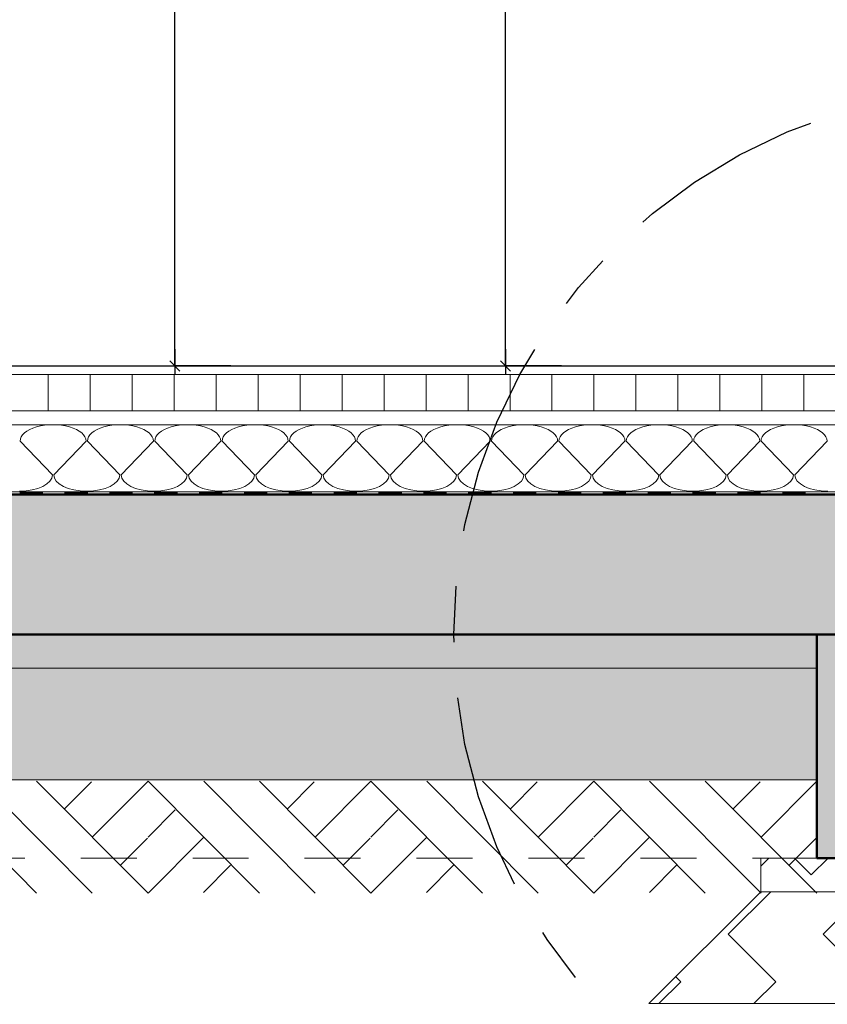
# Model space of a CAD drawing. Header units: metres. Extents: x 1314 to 1415, y -87 to -52.
# Tile 140 of 256: x 1356.55 to 1357.99, y -82.43 to -80.67. Entities that reach past the tile are written whole.
import ezdxf

# ---------------------------------------------------------------- set-up
doc = ezdxf.new("R2010")
doc.units = ezdxf.units.M
doc.header["$PDMODE"] = 65
for name, pattern in [('AUSGEZOGEN', [0]), ('STRICHPUNKT2_S5', [0.5, 0.35, -0.05, 0.05, -0.05]), ('VERDECKT2_S2', [0.15, 0.1, -0.05])]:
    doc.linetypes.add(name, pattern=pattern)
for name, color, linetype, lineweight in [('XR$2$Ansicht', 1, 'AUSGEZOGEN', 50), ('XR$2$Design', 4, 'AUSGEZOGEN', 13), ('XR$2$Wand', 1, 'AUSGEZOGEN', 50), ('XR$3$DETAIL', 7, 'AUSGEZOGEN', 25), ('XR$3$Maßlinie 1_50', 7, 'AUSGEZOGEN', 25), ('XR$4$Design', 4, 'AUSGEZOGEN', 13), ('XR$4$Muster', 4, 'AUSGEZOGEN', 13), ('XR$4$Schraffur', 4, 'AUSGEZOGEN', 13), ('XR$4$Wand', 1, 'AUSGEZOGEN', 50)]:
    doc.layers.add(name, color=color, linetype=linetype, lineweight=lineweight)
doc.styles.add('ARIAL', font='arial.ttf')
doc.dimstyles.new('DIMSTYLE_16', dxfattribs={"dimtxt": 0.15, "dimasz": 0.03, "dimexe": 0, "dimexo": 0, "dimgap": 0.075, "dimtad": 2, "dimrnd": 0.005, "dimzin": 4, "dimdsep": 46, "dimtxsty": 'ARIAL', "dimblk1": 'ALL_ML_STRICH', "dimblk2": 'ALL_ML_STRICH', "dimsah": 1, "dimcen": 0, "dimclrd": 3, "dimclre": 3, "dimclrt": 3, "dimadec": 0, "dimazin": 0, "dimtfac": 1, "dimtdec": 0, "dimtix": 1, "dimtmove": 2, "dimatfit": 3, "dimfxl": 0, "dimtzin": 0, "dimlwd": 0, "dimlwe": 25, "dimarcsym": 0})
doc.dimstyles.new('DIMSTYLE_18', dxfattribs={"dimtxt": 0.175, "dimasz": 0.15, "dimexe": 0, "dimexo": 0, "dimgap": 0.0875, "dimtad": 2, "dimdec": 3, "dimrnd": 0.005, "dimzin": 4, "dimdsep": 46, "dimtxsty": 'ARIAL', "dimblk1": 'ALL_ML_KREIS', "dimblk2": 'ALL_ML_KREIS', "dimsah": 1, "dimcen": 0, "dimclrd": 3, "dimclre": 3, "dimclrt": 3, "dimadec": 0, "dimazin": 0, "dimtfac": 1, "dimtdec": 0, "dimtix": 1, "dimtmove": 2, "dimatfit": 3, "dimfxl": 0, "dimtzin": 0, "dimlwd": 0, "dimlwe": 25, "dimarcsym": 0})
doc.dimstyles.new('DIMSTYLE_20', dxfattribs={"dimtxt": 0.15, "dimasz": 0.03, "dimexe": 0, "dimexo": 0, "dimgap": 0.075, "dimtad": 2, "dimrnd": 0.005, "dimzin": 4, "dimdsep": 46, "dimtxsty": 'ARIAL', "dimblk1": 'ALL_ML_STRICH', "dimblk2": 'ALL_ML_STRICH', "dimsah": 1, "dimcen": 0, "dimclrd": 3, "dimclre": 3, "dimclrt": 3, "dimadec": 0, "dimazin": 0, "dimtfac": 1, "dimtdec": 0, "dimtix": 1, "dimtmove": 2, "dimatfit": 3, "dimfxl": 0, "dimtzin": 0, "dimlwd": 0, "dimlwe": 25, "dimarcsym": 0})
doc.dimstyles.new('DIMSTYLE_7', dxfattribs={"dimtxt": 0.125, "dimasz": 0.15, "dimexe": 0, "dimexo": 0, "dimgap": 0.0625, "dimtad": 2, "dimdec": 3, "dimrnd": 0.005, "dimzin": 4, "dimdsep": 46, "dimtxsty": 'ARIAL', "dimblk1": 'ALL_ML_KREIS', "dimblk2": 'ALL_ML_KREIS', "dimsah": 1, "dimcen": 0, "dimclrd": 3, "dimclre": 3, "dimclrt": 3, "dimadec": 0, "dimazin": 0, "dimtfac": 1, "dimtdec": 0, "dimtix": 1, "dimtmove": 2, "dimatfit": 3, "dimfxl": 0, "dimtzin": 0, "dimlwd": 0, "dimlwe": 25, "dimarcsym": 0})
pattern_1 = [(315, (0.33941, -9e-17), (0.169705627, -4e-17), [0.12, -0.12]), (45, (0.33941, -9e-17), (4e-17, 0.169705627), [0.12, -0.12])]
pattern_2 = [(45, (-1e-17, 0.21213), (-8e-18, 0.106066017), [0.075, -0.075]), (135, (-1e-17, 0.21213), (-0.106066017, 8e-18), [0.075, -0.075])]

# ---------------------------------------------------------------- blocks, each defined once
blk = doc.blocks.new('MUSTERELEMENT_29')
at = {"layer": 'XR$2$Design', "color": 4, "linetype": 'AUSGEZOGEN', "lineweight": 13, "transparency": 33554687}
for p, q in [((1356.4697, -81.5158), (1356.5498, -81.5158)), ((1356.5498, -81.5158), (1356.63, -81.5158)), ((1356.5498, -81.5158), (1356.5498, -81.5208)), ((1356.5498, -81.5158), (1356.5498, -81.5208)), ((1356.5498, -81.5168), (1356.5899, -81.5168)), ((1356.5498, -81.5178), (1356.5899, -81.5178)), ((1356.5498, -81.5188), (1356.5899, -81.5188)), ((1356.5899, -81.5158), (1356.5899, -81.5208)), ((1356.63, -81.5158), (1356.7101, -81.5158)), ((1356.63, -81.5158), (1356.63, -81.5208)), ((1356.63, -81.5158), (1356.63, -81.5208)), ((1356.63, -81.5168), (1356.67, -81.5168)), ((1356.63, -81.5178), (1356.67, -81.5178)), ((1356.63, -81.5188), (1356.67, -81.5188)), ((1356.67, -81.5158), (1356.67, -81.5208)), ((1356.7101, -81.5158), (1356.7902, -81.5158)), ((1356.7101, -81.5158), (1356.7101, -81.5208)), ((1356.7101, -81.5158), (1356.7101, -81.5208)), ((1356.7101, -81.5168), (1356.7502, -81.5168)), ((1356.7101, -81.5178), (1356.7502, -81.5178)), ((1356.7101, -81.5188), (1356.7502, -81.5188)), ((1356.7502, -81.5158), (1356.7502, -81.5208)), ((1356.7902, -81.5158), (1356.8704, -81.5158)), ((1356.7902, -81.5158), (1356.7902, -81.5208)), ((1356.7902, -81.5158), (1356.7902, -81.5208)), ((1356.7902, -81.5168), (1356.8303, -81.5168)), ((1356.7902, -81.5178), (1356.8303, -81.5178)), ((1356.7902, -81.5188), (1356.8303, -81.5188)), ((1356.8303, -81.5158), (1356.8303, -81.5208)), ((1356.8704, -81.5158), (1356.9505, -81.5158)), ((1356.8704, -81.5158), (1356.8704, -81.5208)), ((1356.8704, -81.5158), (1356.8704, -81.5208)), ((1356.8704, -81.5168), (1356.9104, -81.5168)), ((1356.8704, -81.5178), (1356.9104, -81.5178)), ((1356.8704, -81.5188), (1356.9104, -81.5188)), ((1356.9104, -81.5158), (1356.9104, -81.5208)), ((1356.9505, -81.5158), (1357.0306, -81.5158)), ((1356.9505, -81.5158), (1356.9505, -81.5208)), ((1356.9505, -81.5158), (1356.9505, -81.5208)), ((1356.9505, -81.5168), (1356.9906, -81.5168)), ((1356.9505, -81.5178), (1356.9906, -81.5178)), ((1356.9505, -81.5188), (1356.9906, -81.5188)), ((1356.9906, -81.5158), (1356.9906, -81.5208)), ((1357.0306, -81.5158), (1357.1108, -81.5158)), ((1357.0306, -81.5158), (1357.0306, -81.5208)), ((1357.0306, -81.5158), (1357.0306, -81.5208)), ((1357.0306, -81.5168), (1357.0707, -81.5168)), ((1357.0306, -81.5178), (1357.0707, -81.5178)), ((1357.0306, -81.5188), (1357.0707, -81.5188)), ((1357.0707, -81.5158), (1357.0707, -81.5208)), ((1357.1108, -81.5158), (1357.1909, -81.5158)), ((1357.1108, -81.5158), (1357.1108, -81.5208)), ((1357.1108, -81.5158), (1357.1108, -81.5208)), ((1357.1108, -81.5168), (1357.1509, -81.5168)), ((1357.1108, -81.5178), (1357.1509, -81.5178)), ((1357.1108, -81.5188), (1357.1509, -81.5188)), ((1357.1509, -81.5158), (1357.1509, -81.5208)), ((1357.1909, -81.5158), (1357.2711, -81.5158)), ((1357.1909, -81.5158), (1357.1909, -81.5208)), ((1357.1909, -81.5158), (1357.1909, -81.5208)), ((1357.1909, -81.5168), (1357.231, -81.5168)), ((1357.1909, -81.5178), (1357.231, -81.5178)), ((1357.1909, -81.5188), (1357.231, -81.5188)), ((1357.231, -81.5158), (1357.231, -81.5208)), ((1357.2711, -81.5158), (1357.3512, -81.5158)), ((1357.2711, -81.5158), (1357.2711, -81.5208)), ((1357.2711, -81.5158), (1357.2711, -81.5208)), ((1357.2711, -81.5168), (1357.3111, -81.5168)), ((1357.2711, -81.5178), (1357.3111, -81.5178)), ((1357.2711, -81.5188), (1357.3111, -81.5188)), ((1357.3111, -81.5158), (1357.3111, -81.5208)), ((1357.3512, -81.5158), (1357.4313, -81.5158)), ((1357.3512, -81.5158), (1357.3512, -81.5208)), ((1357.3512, -81.5158), (1357.3512, -81.5208)), ((1357.3512, -81.5168), (1357.3913, -81.5168)), ((1357.3512, -81.5178), (1357.3913, -81.5178)), ((1357.3512, -81.5188), (1357.3913, -81.5188)), ((1357.3913, -81.5158), (1357.3913, -81.5208)), ((1357.4313, -81.5158), (1357.5115, -81.5158)), ((1357.4313, -81.5158), (1357.4313, -81.5208)), ((1357.4313, -81.5158), (1357.4313, -81.5208)), ((1357.4313, -81.5168), (1357.4714, -81.5168)), ((1357.4313, -81.5178), (1357.4714, -81.5178)), ((1357.4313, -81.5188), (1357.4714, -81.5188)), ((1357.4714, -81.5158), (1357.4714, -81.5208)), ((1357.5115, -81.5158), (1357.5916, -81.5158)), ((1357.5115, -81.5158), (1357.5115, -81.5208)), ((1357.5115, -81.5158), (1357.5115, -81.5208)), ((1357.5115, -81.5168), (1357.5516, -81.5168)), ((1357.5115, -81.5178), (1357.5516, -81.5178)), ((1357.5115, -81.5188), (1357.5516, -81.5188)), ((1357.5516, -81.5158), (1357.5516, -81.5208)), ((1357.5916, -81.5158), (1357.6718, -81.5158)), ((1357.5916, -81.5158), (1357.5916, -81.5208)), ((1357.5916, -81.5158), (1357.5916, -81.5208)), ((1357.5916, -81.5168), (1357.6317, -81.5168)), ((1357.5916, -81.5178), (1357.6317, -81.5178)), ((1357.5916, -81.5188), (1357.6317, -81.5188)), ((1357.6317, -81.5158), (1357.6317, -81.5208)), ((1357.6718, -81.5158), (1357.7519, -81.5158)), ((1357.6718, -81.5158), (1357.6718, -81.5208)), ((1357.6718, -81.5158), (1357.6718, -81.5208)), ((1357.6718, -81.5168), (1357.7118, -81.5168)), ((1357.6718, -81.5178), (1357.7118, -81.5178)), ((1357.6718, -81.5188), (1357.7118, -81.5188)), ((1357.7118, -81.5158), (1357.7118, -81.5208)), ((1357.7519, -81.5158), (1357.832, -81.5158)), ((1357.7519, -81.5158), (1357.7519, -81.5208)), ((1357.7519, -81.5158), (1357.7519, -81.5208)), ((1357.7519, -81.5168), (1357.792, -81.5168)), ((1357.7519, -81.5178), (1357.792, -81.5178)), ((1357.7519, -81.5188), (1357.792, -81.5188)), ((1357.792, -81.5158), (1357.792, -81.5208)), ((1357.832, -81.5158), (1357.9122, -81.5158)), ((1357.832, -81.5158), (1357.832, -81.5208)), ((1357.832, -81.5158), (1357.832, -81.5208)), ((1357.832, -81.5168), (1357.8721, -81.5168)), ((1357.832, -81.5178), (1357.8721, -81.5178)), ((1357.832, -81.5188), (1357.8721, -81.5188)), ((1357.8721, -81.5158), (1357.8721, -81.5208)), ((1357.9122, -81.5158), (1357.9923, -81.5158)), ((1357.9122, -81.5158), (1357.9122, -81.5208)), ((1357.9122, -81.5158), (1357.9122, -81.5208)), ((1357.9122, -81.5168), (1357.9523, -81.5168)), ((1357.9122, -81.5178), (1357.9523, -81.5178)), ((1357.9122, -81.5188), (1357.9523, -81.5188)), ((1357.9523, -81.5158), (1357.9523, -81.5208)), ((1356.4697, -81.5208), (1356.5498, -81.5208)), ((1356.5498, -81.5198), (1356.5899, -81.5198)), ((1356.5498, -81.5208), (1356.63, -81.5208)), ((1356.63, -81.5198), (1356.67, -81.5198)), ((1356.63, -81.5208), (1356.7101, -81.5208)), ((1356.7101, -81.5198), (1356.7502, -81.5198)), ((1356.7101, -81.5208), (1356.7902, -81.5208)), ((1356.7902, -81.5198), (1356.8303, -81.5198)), ((1356.7902, -81.5208), (1356.8704, -81.5208)), ((1356.8704, -81.5198), (1356.9104, -81.5198)), ((1356.8704, -81.5208), (1356.9505, -81.5208)), ((1356.9505, -81.5198), (1356.9906, -81.5198)), ((1356.9505, -81.5208), (1357.0306, -81.5208)), ((1357.0306, -81.5198), (1357.0707, -81.5198)), ((1357.0306, -81.5208), (1357.1108, -81.5208)), ((1357.1108, -81.5198), (1357.1509, -81.5198)), ((1357.1108, -81.5208), (1357.1909, -81.5208)), ((1357.1909, -81.5198), (1357.231, -81.5198)), ((1357.1909, -81.5208), (1357.2711, -81.5208)), ((1357.2711, -81.5198), (1357.3111, -81.5198)), ((1357.2711, -81.5208), (1357.3512, -81.5208)), ((1357.3512, -81.5198), (1357.3913, -81.5198)), ((1357.3512, -81.5208), (1357.4313, -81.5208)), ((1357.4313, -81.5198), (1357.4714, -81.5198)), ((1357.4313, -81.5208), (1357.5115, -81.5208)), ((1357.5115, -81.5198), (1357.5516, -81.5198)), ((1357.5115, -81.5208), (1357.5916, -81.5208)), ((1357.5916, -81.5198), (1357.6317, -81.5198)), ((1357.5916, -81.5208), (1357.6718, -81.5208)), ((1357.6718, -81.5198), (1357.7118, -81.5198)), ((1357.6718, -81.5208), (1357.7519, -81.5208)), ((1357.7519, -81.5198), (1357.792, -81.5198)), ((1357.7519, -81.5208), (1357.832, -81.5208)), ((1357.832, -81.5198), (1357.8721, -81.5198)), ((1357.832, -81.5208), (1357.9122, -81.5208)), ((1357.9122, -81.5198), (1357.9523, -81.5198)), ((1357.9122, -81.5208), (1357.9923, -81.5208))]:
    blk.add_line(p, q, dxfattribs=at)
blk = doc.blocks.new('ALL_ML_STRICH')
at = {"color": 0, "linetype": 'ByBlock', "lineweight": -2}
for p, q in [((-1, 0), (0.5, 0)), ((-0.3, -0.3), (0.3, 0.3)), ((0, -0.5), (0, 0.5))]:
    blk.add_line(p, q, dxfattribs=at)
blk = doc.blocks.new('*D108')
at = {"layer": 'DEFPOINTS', "color": 3, "linetype": 'AUSGEZOGEN', "lineweight": 25, "transparency": 33554687}
for p in [(1358.0842, -78.0511), (1356.8262, -81.2911), (1358.2332, -81.2911)]:
    blk.add_point(p, dxfattribs=at)
at = {"layer": 'XR$3$Maßlinie 1_50', "color": 3, "linetype": 'AUSGEZOGEN', "lineweight": -2, "transparency": 33554687}
for p, q in [((1356.9262, -78.0511), (1356.8262, -78.0511)), ((1356.8262, -81.2911), (1356.8262, -78.0511)), ((1356.9262, -81.2911), (1356.8262, -81.2911))]:
    blk.add_line(p, q, dxfattribs=at)
at = {"layer": 'XR$3$Maßlinie 1_50', "color": 3, "linetype": 'AUSGEZOGEN', "lineweight": 25, "transparency": 33554687, "xscale": 0.03000000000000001, "yscale": 0.03000000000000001, "zscale": 0.03000000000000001}
for p, rotation in [((1356.8262, -78.0511), 90), ((1356.8262, -81.2911), 270)]:
    blk.add_blockref('ALL_ML_STRICH', p, dxfattribs=dict(at, rotation=rotation))
at = {"layer": 'XR$3$Maßlinie 1_50', "color": 3, "linetype": 'AUSGEZOGEN', "lineweight": 25, "transparency": 33554687, "insert": (1356.6986, -79.6622), "char_height": 0.15, "width": 0.48, "attachment_point": 5, "rotation": 90, "style": 'ARIAL'}
blk.add_mtext('\\W0.80;\\A1;{\\A1;{3.24\\H0.099000;\\S^ ;}}', dxfattribs=at)
blk = doc.blocks.new('ALL_ML_KREIS')
at = {"color": 0, "linetype": 'ByBlock', "lineweight": -2}
for p, q in [((0, -0.5), (0, 0.5)), ((-1, 0), (0.5, 0))]:
    blk.add_line(p, q, dxfattribs=at)
blk.add_circle((0, 0), 0.15, dxfattribs=at)
blk = doc.blocks.new('*D110')
at = {"layer": 'DEFPOINTS', "color": 3, "linetype": 'AUSGEZOGEN', "lineweight": 25, "transparency": 33554687}
for p in [(1358.4732, -77.3937), (1338.3582, -77.8099), (1338.3582, -84.3412)]:
    blk.add_point(p, dxfattribs=at)
at = {"layer": 'XR$3$Maßlinie 1_50', "color": 3, "linetype": 'AUSGEZOGEN', "lineweight": -2, "transparency": 33554687}
for p, q in [((1338.3582, -84.0412), (1338.3582, -84.3412)), ((1358.4732, -84.0412), (1358.4732, -84.3412)), ((1338.3582, -84.3412), (1358.4732, -84.3412))]:
    blk.add_line(p, q, dxfattribs=at)
at = {"layer": 'XR$3$Maßlinie 1_50', "color": 3, "linetype": 'AUSGEZOGEN', "lineweight": 25, "transparency": 33554687, "xscale": 0.15, "yscale": 0.15, "zscale": 0.15, "rotation": 180}
blk.add_blockref('ALL_ML_KREIS', (1338.3582, -84.3412), dxfattribs=at)
at = {"layer": 'XR$3$Maßlinie 1_50', "color": 3, "linetype": 'AUSGEZOGEN', "lineweight": 25, "transparency": 33554687, "xscale": 0.15, "yscale": 0.15, "zscale": 0.15}
blk.add_blockref('ALL_ML_KREIS', (1358.4732, -84.3412), dxfattribs=at)
at = {"layer": 'XR$3$Maßlinie 1_50', "color": 3, "linetype": 'AUSGEZOGEN', "lineweight": 25, "transparency": 33554687, "insert": (1348.4387, -84.2007), "char_height": 0.175, "width": 1.05, "attachment_point": 5, "style": 'ARIAL'}
blk.add_mtext('\\A1;{\\fArial|i0|b1;\\A1;{20.11\\H0.115500;\\S5^ ;}}', dxfattribs=at)
blk = doc.blocks.new('*D131')
at = {"layer": 'DEFPOINTS', "color": 3, "linetype": 'AUSGEZOGEN', "lineweight": 25, "transparency": 33554687}
for p in [(1358.2332, -78.6988), (1338.5982, -78.8364), (1338.5982, -83.7271)]:
    blk.add_point(p, dxfattribs=at)
at = {"layer": 'XR$3$Maßlinie 1_50', "color": 3, "linetype": 'AUSGEZOGEN', "lineweight": -2, "transparency": 33554687}
for p, q in [((1338.5982, -83.4271), (1338.5982, -83.7271)), ((1358.2332, -83.4271), (1358.2332, -83.7271)), ((1338.5982, -83.7271), (1358.2332, -83.7271))]:
    blk.add_line(p, q, dxfattribs=at)
at = {"layer": 'XR$3$Maßlinie 1_50', "color": 3, "linetype": 'AUSGEZOGEN', "lineweight": 25, "transparency": 33554687, "xscale": 0.15, "yscale": 0.15, "zscale": 0.15, "rotation": 180}
blk.add_blockref('ALL_ML_KREIS', (1338.5982, -83.7271), dxfattribs=at)
at = {"layer": 'XR$3$Maßlinie 1_50', "color": 3, "linetype": 'AUSGEZOGEN', "lineweight": 25, "transparency": 33554687, "xscale": 0.15, "yscale": 0.15, "zscale": 0.15}
blk.add_blockref('ALL_ML_KREIS', (1358.2332, -83.7271), dxfattribs=at)
at = {"layer": 'XR$3$Maßlinie 1_50', "color": 3, "linetype": 'AUSGEZOGEN', "lineweight": 25, "transparency": 33554687, "insert": (1348.4326, -83.6124), "char_height": 0.125, "width": 0.75, "attachment_point": 5, "style": 'ARIAL'}
blk.add_mtext('\\A1;{\\A1;{19.63\\H0.082500;\\S5^ ;}}', dxfattribs=at)
blk = doc.blocks.new('*D134')
at = {"layer": 'DEFPOINTS', "color": 3, "linetype": 'AUSGEZOGEN', "lineweight": 25, "transparency": 33554687}
for p in [(1358.2332, -79.5411), (1357.4169, -81.2911), (1358.2332, -81.2911)]:
    blk.add_point(p, dxfattribs=at)
at = {"layer": 'XR$3$Maßlinie 1_50', "color": 3, "linetype": 'AUSGEZOGEN', "lineweight": -2, "transparency": 33554687}
for p, q in [((1357.5169, -79.5411), (1357.4169, -79.5411)), ((1357.4169, -81.2911), (1357.4169, -79.5411)), ((1357.5169, -81.2911), (1357.4169, -81.2911))]:
    blk.add_line(p, q, dxfattribs=at)
at = {"layer": 'XR$3$Maßlinie 1_50', "color": 3, "linetype": 'AUSGEZOGEN', "lineweight": 25, "transparency": 33554687, "xscale": 0.03000000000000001, "yscale": 0.03000000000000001, "zscale": 0.03000000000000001}
for p, rotation in [((1357.4169, -79.5411), 90), ((1357.4169, -81.2911), 270)]:
    blk.add_blockref('ALL_ML_STRICH', p, dxfattribs=dict(at, rotation=rotation))
at = {"layer": 'XR$3$Maßlinie 1_50', "color": 3, "linetype": 'AUSGEZOGEN', "lineweight": 25, "transparency": 33554687, "insert": (1357.2894, -80.4079), "char_height": 0.15, "width": 0.48, "attachment_point": 5, "rotation": 90, "style": 'ARIAL'}
blk.add_mtext('\\W0.80;\\A1;{\\A1;{1.75\\H0.099000;\\S^ ;}}', dxfattribs=at)
blk = doc.blocks.new('*D150')
at = {"layer": 'DEFPOINTS', "color": 3, "linetype": 'AUSGEZOGEN', "lineweight": 25, "transparency": 33554687}
for p in [(1353.0982, -77.449), (1358.2332, -78.5768), (1353.0982, -83.1268)]:
    blk.add_point(p, dxfattribs=at)
at = {"layer": 'XR$3$Maßlinie 1_50', "color": 3, "linetype": 'AUSGEZOGEN', "lineweight": -2, "transparency": 33554687}
for p, q in [((1353.0982, -82.8268), (1353.0982, -83.1268)), ((1358.2332, -82.8268), (1358.2332, -83.1268)), ((1353.0982, -83.1268), (1358.2332, -83.1268))]:
    blk.add_line(p, q, dxfattribs=at)
at = {"layer": 'XR$3$Maßlinie 1_50', "color": 3, "linetype": 'AUSGEZOGEN', "lineweight": 25, "transparency": 33554687, "xscale": 0.15, "yscale": 0.15, "zscale": 0.15, "rotation": 180}
blk.add_blockref('ALL_ML_KREIS', (1353.0982, -83.1268), dxfattribs=at)
at = {"layer": 'XR$3$Maßlinie 1_50', "color": 3, "linetype": 'AUSGEZOGEN', "lineweight": 25, "transparency": 33554687, "xscale": 0.15, "yscale": 0.15, "zscale": 0.15}
blk.add_blockref('ALL_ML_KREIS', (1358.2332, -83.1268), dxfattribs=at)
at = {"layer": 'XR$3$Maßlinie 1_50', "color": 3, "linetype": 'AUSGEZOGEN', "lineweight": 25, "transparency": 33554687, "insert": (1355.6874, -83.0121), "char_height": 0.125, "width": 0.625, "attachment_point": 5, "style": 'ARIAL'}
blk.add_mtext('\\A1;{\\A1;{5.13\\H0.082500;\\S5^ ;}}', dxfattribs=at)
blk = doc.blocks.new('MUSTERELEMENT_64')
at = {"layer": 'XR$4$Design', "color": 52, "linetype": 'AUSGEZOGEN', "lineweight": 13, "transparency": 33554687}
for p, q in [((1356.3802, -82.0334), (1356.5794, -82.2334)), ((1356.4798, -82.0334), (1356.6789, -82.2334)), ((1356.5794, -82.0334), (1356.7785, -82.2334)), ((1356.6287, -82.0832), (1356.6773, -82.0346)), ((1356.6789, -82.1334), (1356.7785, -82.0334)), ((1356.7785, -82.0334), (1356.9776, -82.2334)), ((1356.878, -82.0334), (1357.0771, -82.2334)), ((1356.9776, -82.0334), (1357.1767, -82.2334)), ((1357.027, -82.0832), (1357.0755, -82.0346)), ((1357.0771, -82.1334), (1357.1767, -82.0334)), ((1357.1767, -82.0334), (1357.3758, -82.2334)), ((1357.2763, -82.0334), (1357.4754, -82.2334)), ((1357.3758, -82.0334), (1357.5749, -82.2334)), ((1357.4252, -82.0832), (1357.4738, -82.0346)), ((1357.4754, -82.1334), (1357.5749, -82.0334)), ((1357.5749, -82.0334), (1357.774, -82.2334)), ((1357.6745, -82.0334), (1357.8736, -82.2334)), ((1357.774, -82.0334), (1357.9732, -82.2334)), ((1357.8234, -82.0832), (1357.872, -82.0346)), ((1357.8736, -82.1334), (1357.9732, -82.0334)), ((1357.9732, -82.0334), (1357.9732, -82.0334)), ((1356.7785, -82.1334), (1356.8267, -82.0848)), ((1357.1767, -82.1334), (1357.2249, -82.0848)), ((1357.5749, -82.1334), (1357.6231, -82.0848)), ((1356.7785, -82.2334), (1356.878, -82.1334)), ((1357.1767, -82.2334), (1357.2763, -82.1334)), ((1357.5749, -82.2334), (1357.6745, -82.1334)), ((1357.9732, -82.1334), (1357.9732, -82.1334)), ((1356.7291, -82.1836), (1356.7773, -82.1352)), ((1357.1273, -82.1836), (1357.1755, -82.1352)), ((1357.5255, -82.1836), (1357.5737, -82.1352)), ((1357.9238, -82.1836), (1357.972, -82.1352)), ((1356.8776, -82.2324), (1356.9258, -82.1838)), ((1357.2759, -82.2324), (1357.324, -82.1838)), ((1357.6741, -82.2324), (1357.7223, -82.1838)), ((1357.9732, -82.2334), (1357.9732, -82.2334))]:
    blk.add_line(p, q, dxfattribs=at)
blk = doc.blocks.new('MUSTERELEMENT_66')
at = {"layer": 'XR$4$Design', "color": 4, "linetype": 'AUSGEZOGEN', "lineweight": 13, "transparency": 33554687}
for p, q in [((1356.5498, -81.4255), (1356.6076, -81.4855)), ((1356.61, -81.4855), (1356.6677, -81.4255)), ((1356.6701, -81.4255), (1356.7279, -81.4855)), ((1356.7303, -81.4855), (1356.7881, -81.4255)), ((1356.7905, -81.4255), (1356.8482, -81.4855)), ((1356.8506, -81.4855), (1356.9084, -81.4255)), ((1356.9108, -81.4255), (1356.9686, -81.4855)), ((1356.971, -81.4855), (1357.0288, -81.4255)), ((1357.0312, -81.4255), (1357.0889, -81.4855)), ((1357.0913, -81.4855), (1357.1491, -81.4255)), ((1357.1515, -81.4255), (1357.2093, -81.4855)), ((1357.2117, -81.4855), (1357.2694, -81.4255)), ((1357.2718, -81.4255), (1357.3296, -81.4855)), ((1357.332, -81.4855), (1357.3898, -81.4255)), ((1357.3922, -81.4255), (1357.45, -81.4855)), ((1357.4524, -81.4855), (1357.5101, -81.4255)), ((1357.5125, -81.4255), (1357.5703, -81.4855)), ((1357.5727, -81.4855), (1357.6305, -81.4255)), ((1357.6329, -81.4255), (1357.6906, -81.4855)), ((1357.693, -81.4855), (1357.7508, -81.4255)), ((1357.7532, -81.4255), (1357.811, -81.4855)), ((1357.8134, -81.4855), (1357.8712, -81.4255)), ((1357.8736, -81.4255), (1357.9313, -81.4855)), ((1357.9337, -81.4855), (1357.9915, -81.4255))]:
    blk.add_line(p, q, dxfattribs=at)
for centre, start_param, end_param in [((1356.6088, -81.4255), 0, 3.141593), ((1356.7291, -81.4255), 0, 3.141593), ((1356.8494, -81.4255), 0, 3.141593), ((1356.9698, -81.4255), 0, 3.141593), ((1357.0901, -81.4255), 0, 3.141593), ((1357.2105, -81.4255), 0, 3.141593), ((1357.3308, -81.4255), 0, 3.141593), ((1357.4512, -81.4255), 0, 3.141593), ((1357.5715, -81.4255), 0, 3.141593), ((1357.6918, -81.4255), 0, 3.141593), ((1357.8122, -81.4255), 0, 3.141593), ((1357.9325, -81.4255), 0, 3.141593), ((1356.5486, -81.4855), 4.712389, 6.283185), ((1356.6689, -81.4855), 3.141593, 4.712389), ((1356.6689, -81.4855), 4.712389, 6.283185), ((1356.7893, -81.4855), 3.141593, 4.712389), ((1356.7893, -81.4855), 4.712389, 6.283185), ((1356.9096, -81.4855), 3.141593, 4.712389), ((1356.9096, -81.4855), 4.712389, 6.283185), ((1357.03, -81.4855), 3.141593, 4.712389), ((1357.03, -81.4855), 4.712389, 6.283185), ((1357.1503, -81.4855), 3.141593, 4.712389), ((1357.1503, -81.4855), 4.712389, 6.283185), ((1357.2706, -81.4855), 3.141593, 4.712389), ((1357.2706, -81.4855), 4.712389, 6.283185), ((1357.391, -81.4855), 3.141593, 4.712389), ((1357.391, -81.4855), 4.712389, 6.283185), ((1357.5113, -81.4855), 3.141593, 4.712389), ((1357.5113, -81.4855), 4.712389, 6.283185), ((1357.6317, -81.4855), 3.141593, 4.712389), ((1357.6317, -81.4855), 4.712389, 6.283185), ((1357.752, -81.4855), 3.141593, 4.712389), ((1357.752, -81.4855), 4.712389, 6.283185), ((1357.8724, -81.4855), 3.141593, 4.712389), ((1357.8724, -81.4855), 4.712389, 6.283185), ((1357.9927, -81.4855), 3.141593, 4.712389)]:
    blk.add_ellipse(centre, major_axis=(0.059, 0), ratio=0.498577, start_param=start_param, end_param=end_param, dxfattribs=at)

msp = doc.modelspace()

# ---------------------------------------------------------------- hatches: boundary and pattern name
at = {"layer": 'XR$4$Muster', "linetype": 'AUSGEZOGEN', "lineweight": 13, "transparency": 33554687}
h = msp.add_hatch(dxfattribs=at)
h.set_pattern_fill('MUSTER', color=3, scale=0.09, angle=315, style=0, pattern_type=2)
h.set_pattern_definition([(315, (0.25456, -6e-17), (0.1272792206, -3e-17), [0.09, -0.09]), (45, (0.25456, -6e-17), (3e-17, 0.1272792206), [0.09, -0.09])])
h.paths.add_polyline_path([(1338.3582, -81.5211), (1338.3582, -82.1711), (1338.8582, -82.1711), (1338.8582, -81.7711), (1357.9732, -81.7711), (1357.9732, -82.1711), (1358.4732, -82.1711), (1358.4732, -81.5211)], flags=0)
h = msp.add_hatch(dxfattribs=at)
h.set_pattern_fill('MUSTER', color=4, scale=0.075, angle=45, style=0, pattern_type=2)
h.set_pattern_definition(pattern_2)
h.paths.add_polyline_path([(1338.8582, -81.7711), (1338.8582, -81.8311), (1357.9732, -81.8311), (1357.9732, -81.7711)], flags=0)
h = msp.add_hatch(dxfattribs=at)
h.set_pattern_fill('MUSTER', color=4, scale=0.075, angle=45, style=0, pattern_type=2)
h.set_pattern_definition(pattern_2)
h.paths.add_polyline_path([(1357.8732, -82.1711), (1357.8732, -82.2311), (1358.5732, -82.2311), (1358.5732, -82.1711)], flags=0)
at = {"layer": 'XR$4$Schraffur', "linetype": 'AUSGEZOGEN', "lineweight": 13, "transparency": 33554687}
h = msp.add_hatch(dxfattribs=at)
h.set_pattern_fill('SCHRAFFUR_1', color=4, scale=0.05, style=0, pattern_type=2)
h.set_pattern_definition([(90, (0, 0), (-0.15, 9e-18), []), (90, (-0.075, 9e-18), (-0.15, 9e-18), [])])
h.paths.add_polyline_path([(1358.2334, -81.3711), (1358.2334, -81.3061), (1342.3482, -81.3061), (1342.3482, -81.3711)], flags=0)
at = {"layer": 'XR$4$Wand', "linetype": 'AUSGEZOGEN', "lineweight": 13, "transparency": 33554687}
h = msp.add_hatch(dxfattribs=at)
h.set_pattern_fill('MUSTER', color=4, scale=0.12, angle=315, style=0, pattern_type=2)
h.set_pattern_definition(pattern_1)
h.paths.add_polyline_path([(1338.8582, -81.8311), (1338.8582, -82.0311), (1357.9732, -82.0311), (1357.9732, -81.8311)], flags=0)
h = msp.add_hatch(dxfattribs=at)
h.set_pattern_fill('MUSTER', color=4, scale=0.12, angle=315, style=0, pattern_type=2)
h.set_pattern_definition(pattern_1)
h.paths.add_polyline_path([(1357.8732, -82.2311), (1357.6732, -82.4311), (1358.7732, -82.4311), (1358.5732, -82.2311)], flags=0)

# ---------------------------------------------------------------- linework, layer by layer
at = {"layer": 'XR$2$Ansicht', "color": 4, "linetype": 'VERDECKT2_S2', "lineweight": 13, "transparency": 33554687}
msp.add_line((1338.8582, -82.1711), (1357.9732, -82.1711), dxfattribs=at)
at = {"layer": 'XR$2$Design', "color": 3, "linetype": 'AUSGEZOGEN', "lineweight": 25, "transparency": 33554687}
msp.add_line((1342.3482, -81.2911), (1358.2332, -81.2911), dxfattribs=at)
at = {"layer": 'XR$2$Design', "color": 3, "linetype": 'AUSGEZOGEN', "lineweight": 13, "transparency": 33554687}
for p, q in [((1342.3482, -81.3061), (1358.2332, -81.3061)), ((1342.3482, -81.3961), (1358.2332, -81.3961)), ((1338.3582, -81.5161), (1358.4732, -81.5161)), ((1338.8582, -81.8311), (1357.9732, -81.8311)), ((1338.8582, -82.0311), (1357.9732, -82.0311)), ((1357.8732, -82.1711), (1357.8732, -82.2311)), ((1357.9732, -82.1711), (1357.8732, -82.1711)), ((1357.8732, -82.2311), (1358.5732, -82.2311))]:
    msp.add_line(p, q, dxfattribs=at)
at = {"layer": 'XR$2$Wand', "color": 1, "linetype": 'AUSGEZOGEN', "lineweight": 50, "transparency": 33554687}
for p, q in [((1338.3582, -81.5211), (1358.4732, -81.5211)), ((1338.3582, -81.7711), (1358.4732, -81.7711)), ((1357.9732, -82.1711), (1357.9732, -81.7711)), ((1357.9732, -82.1711), (1358.4732, -82.1711))]:
    msp.add_line(p, q, dxfattribs=at)
at = {"layer": 'XR$2$Wand', "color": 4, "linetype": 'AUSGEZOGEN', "lineweight": 13, "transparency": 33554687}
for p in [(1357.8732, -82.2311), (1358.7732, -82.4311)]:
    msp.add_line(p, (1357.6732, -82.4311), dxfattribs=at)
at = {"layer": 'XR$3$DETAIL', "color": 3, "linetype": 'STRICHPUNKT2_S5', "lineweight": 25, "transparency": 33554687}
msp.add_circle((1358.3001, -81.7711), 0.9754, dxfattribs=at)
at = {"layer": 'XR$4$Wand', "color": 4, "linetype": 'AUSGEZOGEN', "lineweight": 13, "transparency": 33554687}
msp.add_line((1342.3482, -81.3711), (1358.2334, -81.3711), dxfattribs=at)

# ---------------------------------------------------------------- block references
at = {"layer": 'XR$2$Design', "color": 4, "linetype": 'AUSGEZOGEN', "lineweight": 13, "transparency": 33554687}
msp.add_blockref('MUSTERELEMENT_29', (0, 0), dxfattribs=at)
at = {"layer": 'XR$4$Design', "color": 4, "linetype": 'AUSGEZOGEN', "lineweight": 13, "transparency": 33554687}
msp.add_blockref('MUSTERELEMENT_66', (0, 0), dxfattribs=at)
at = {"layer": 'XR$4$Design', "color": 52, "linetype": 'AUSGEZOGEN', "lineweight": 13, "transparency": 33554687}
msp.add_blockref('MUSTERELEMENT_64', (0, 0), dxfattribs=at)

# ---------------------------------------------------------------- dimensions: what is measured, and where the dimension line sits
at = {"layer": 'XR$3$Maßlinie 1_50', "color": 3, "linetype": 'AUSGEZOGEN', "lineweight": 25, "transparency": 33554687}
for base, p1, p2, dimstyle, picture, middle in [((1358.4732, -84.3412), (1338.3582, -84.0412), (1358.4732, -84.0412), 'DIMSTYLE_18', '*D110', (1348.4387, -84.2007)), ((1358.2332, -83.1268), (1353.0982, -82.8268), (1358.2332, -82.8268), 'DIMSTYLE_7', '*D150', (1355.6874, -83.0121)), ((1358.2332, -83.7271), (1338.5982, -83.4271), (1358.2332, -83.4271), 'DIMSTYLE_7', '*D131', (1348.4326, -83.6124))]:
    dim = msp.add_linear_dim(base=base, p1=p1, p2=p2, dimstyle=dimstyle, override={"dimpost": '<>', "dimclrd": 3, "dimclre": 3, "dimclrt": 3, "dimlwd": 0, "dimlwe": 25}, dxfattribs=at)
    dim.commit()
    dim.dimension.update_dxf_attribs({"geometry": picture, "text_midpoint": middle, "dimtype": 160})
for base, p1, p2, dimstyle, picture, middle in [((1356.8262, -78.0511), (1356.9262, -81.2911), (1356.9262, -78.0511), 'DIMSTYLE_16', '*D108', (1356.6986, -79.6622)), ((1357.4169, -79.5411), (1357.5169, -81.2911), (1357.5169, -79.5411), 'DIMSTYLE_20', '*D134', (1357.2894, -80.4079))]:
    dim = msp.add_linear_dim(base=base, p1=p1, p2=p2, angle=90, dimstyle=dimstyle, override={"dimpost": '<>', "dimclrd": 3, "dimclre": 3, "dimclrt": 3, "dimlwd": 0, "dimlwe": 25}, dxfattribs=at)
    dim.commit()
    dim.dimension.update_dxf_attribs({"geometry": picture, "text_midpoint": middle, "dimtype": 160})

doc.saveas('drawing.dxf')
